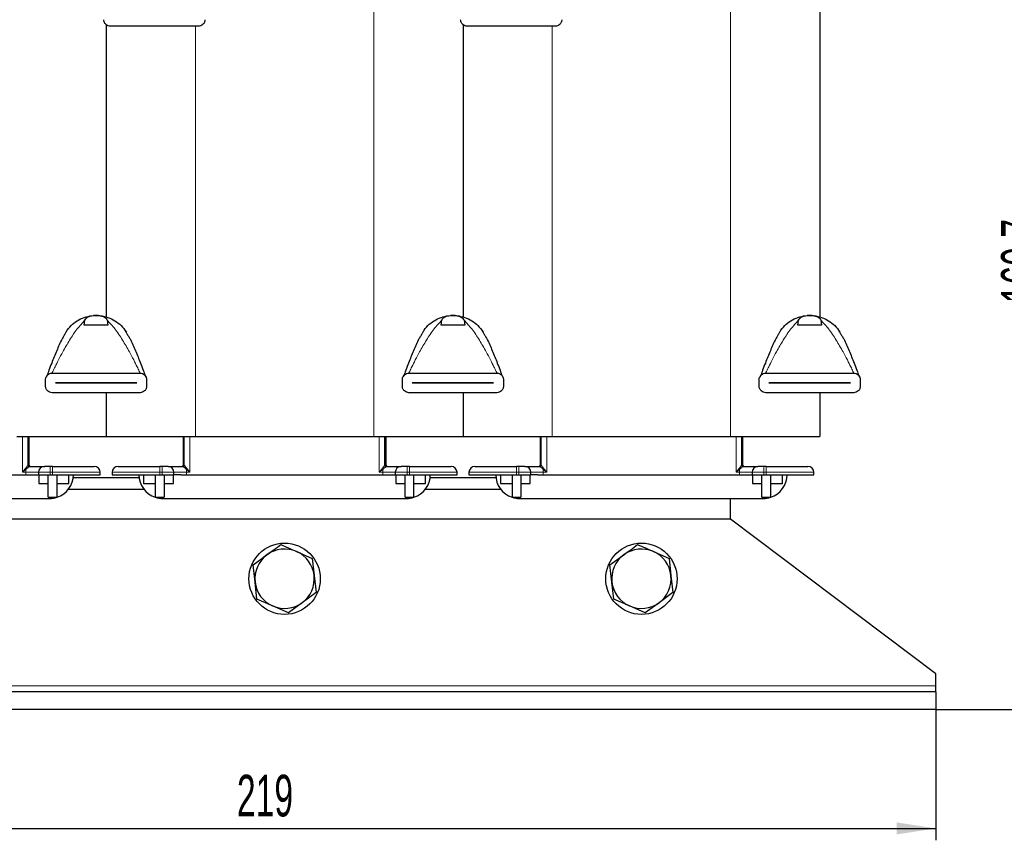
# Model space of a CAD drawing. Header units: millimetres. Extents: x 5 to 418, y 2 to 292.
# Tile 6 of 20: x 75 to 157, y 168 to 237. Entities that reach past the tile are written whole.
import ezdxf

# ---------------------------------------------------------------- set-up
doc = ezdxf.new("R2010")
doc.units = ezdxf.units.MM
doc.layers.add('SLD-0', color=7, linetype='Continuous')
doc.styles.add('SLDTEXTSTYLE0', font='TXT', dxfattribs={"width": 0.605})
doc.dimstyles.new('SLDDIMSTYLE0', dxfattribs={"dimtxt": 3.5, "dimasz": 3.302, "dimexe": 0, "dimexo": 0.0625, "dimgap": 0.875, "dimtad": 1, "dimlfac": 2, "dimrnd": 1e-09, "dimzin": 12, "dimdsep": 46, "dimtxsty": 'SLDTEXTSTYLE0', "dimsah": 1, "dimcen": 0.09, "dimadec": 0, "dimazin": 3, "dimtfac": 1, "dimtofl": 0, "dimtmove": 0, "dimatfit": 3, "dimfxl": 1, "dimfrac": 2, "dimtolj": 1, "dimtzin": 12, "dimarcsym": 0})

# ---------------------------------------------------------------- blocks, each defined once
blk = doc.blocks.new('_D')
at = {"layer": 'SLD-0'}
for p, q in [((42.143, 179.346), (42.143, 168.346)), ((151.643, 179.346), (151.643, 168.346)), ((42.143, 169.346), (151.643, 169.346))]:
    blk.add_line(p, q, dxfattribs=at)
for points in [[(42.143, 169.346), (45.445, 168.838), (45.445, 169.854)], [(151.643, 169.346), (148.341, 169.854), (148.341, 168.838)]]:
    blk.add_solid(points, dxfattribs=at)
at = {"layer": 'SLD-0', "insert": (92.883, 173.857), "char_height": 3.5, "attachment_point": 1, "style": 'SLDTEXTSTYLE0'}
blk.add_mtext('219', dxfattribs=at)
blk = doc.blocks.new('_D_1')
at = {"layer": 'SLD-0'}
for p, q in [((134.393, 259.696), (162.643, 259.696)), ((161.643, 179.346), (161.643, 259.696)), ((151.643, 179.346), (162.643, 179.346))]:
    blk.add_line(p, q, dxfattribs=at)
for points in [[(161.643, 259.696), (161.135, 256.394), (162.151, 256.394)], [(161.643, 179.346), (162.151, 182.648), (161.135, 182.648)]]:
    blk.add_solid(points, dxfattribs=at)
at = {"layer": 'SLD-0', "insert": (157.132, 213.505), "char_height": 3.5, "attachment_point": 1, "rotation": 90, "style": 'SLDTEXTSTYLE0'}
blk.add_mtext('160,7', dxfattribs=at)

msp = doc.modelspace()

# ---------------------------------------------------------------- linework, layer by layer
at = {"color": 7, "linetype": 'Continuous', "lineweight": 18}
for p, q in [((104.3933, 242.322), (104.3933, 202.322)), ((134.3933, 242.322), (134.3933, 202.322)), ((89.3933, 236.8142), (89.3933, 202.322)), ((119.3933, 236.8142), (119.3933, 202.322)), ((78.6162, 211.2579), (78.3447, 210.7882)), ((83.4703, 211.2579), (83.7491, 210.7756)), ((108.6162, 211.2579), (108.3447, 210.7882)), ((113.4703, 211.2579), (113.7419, 210.7882)), ((138.6162, 211.2579), (138.3447, 210.7882)), ((143.4703, 211.2579), (143.7491, 210.7756)), ((74.8489, 199.2957), (74.8489, 202.322)), ((88.9377, 199.2957), (88.9377, 202.322)), ((104.8489, 199.2957), (104.8489, 202.322)), ((118.9377, 199.2957), (118.9377, 202.322)), ((134.8489, 199.2957), (134.8489, 202.322)), ((74.8489, 199.2957), (75.0942, 199.5936)), ((75.1437, 199.544), (74.8489, 199.2957)), ((75.3264, 199.8957), (75.3265, 199.8957)), ((75.3265, 199.8957), (75.4183, 199.8957)), ((75.4265, 199.7957), (75.4266, 199.7957)), ((77.1933, 199.2957), (77.1933, 199.7957)), ((77.3933, 199.7957), (77.3933, 199.2957)), ((86.3933, 199.2957), (86.3933, 199.7957)), ((86.5933, 199.7957), (86.5933, 199.2957)), ((88.36, 199.7957), (88.3601, 199.7957)), ((88.3683, 199.8957), (88.4601, 199.8957)), ((88.4601, 199.8957), (88.4602, 199.8957)), ((88.6428, 199.544), (88.9377, 199.2957)), ((88.6924, 199.5936), (88.9377, 199.2957)), ((104.8489, 199.2957), (105.0942, 199.5936)), ((105.1437, 199.544), (104.8489, 199.2957)), ((105.3264, 199.8957), (105.3265, 199.8957)), ((105.3265, 199.8957), (105.4183, 199.8957)), ((105.4265, 199.7957), (105.4266, 199.7957)), ((107.1933, 199.2957), (107.1933, 199.7957)), ((107.3933, 199.7957), (107.3933, 199.2957)), ((116.3933, 199.2957), (116.3933, 199.7957)), ((116.5933, 199.7957), (116.5933, 199.2957)), ((118.36, 199.7957), (118.3601, 199.7957)), ((118.3683, 199.8957), (118.4601, 199.8957)), ((118.4601, 199.8957), (118.4602, 199.8957)), ((118.6428, 199.544), (118.9377, 199.2957)), ((118.6924, 199.5936), (118.9377, 199.2957)), ((134.8489, 199.2957), (135.0942, 199.5936)), ((135.1437, 199.544), (134.8489, 199.2957)), ((135.3264, 199.8957), (135.3265, 199.8957)), ((135.3265, 199.8957), (135.4183, 199.8957)), ((135.4265, 199.7957), (135.4266, 199.7957)), ((137.1933, 199.2957), (137.1933, 199.7957)), ((137.3933, 199.7957), (137.3933, 199.2957)), ((75.1468, 199.2957), (74.8489, 199.2957)), ((75.1468, 199.2957), (76.1933, 199.2957)), ((75.1468, 199.0957), (75.1468, 199.2957)), ((77.1933, 199.2957), (76.1933, 199.2957)), ((77.1933, 199.2957), (77.3933, 199.2957)), ((77.1933, 199.0957), (77.1933, 199.2957)), ((81.3933, 199.2957), (77.3933, 199.2957)), ((77.3933, 199.2957), (77.3933, 199.0957)), ((82.3933, 199.2957), (86.3933, 199.2957)), ((86.3933, 199.2957), (86.5933, 199.2957)), ((86.3933, 199.0957), (86.3933, 199.2957)), ((87.5933, 199.2957), (86.5933, 199.2957)), ((86.5933, 199.2957), (86.5933, 199.0957)), ((87.5933, 199.2957), (88.6398, 199.2957)), ((88.6398, 199.2957), (88.6398, 199.0957)), ((88.9377, 199.2957), (88.6398, 199.2957)), ((105.1468, 199.2957), (104.8489, 199.2957)), ((105.1468, 199.2957), (106.1933, 199.2957)), ((105.1468, 199.0957), (105.1468, 199.2957)), ((107.1933, 199.2957), (106.1933, 199.2957)), ((107.1933, 199.2957), (107.3933, 199.2957)), ((107.1933, 199.0957), (107.1933, 199.2957)), ((111.3933, 199.2957), (107.3933, 199.2957)), ((107.3933, 199.2957), (107.3933, 199.0957)), ((112.3933, 199.2957), (116.3933, 199.2957)), ((116.3933, 199.2957), (116.5933, 199.2957)), ((116.3933, 199.0957), (116.3933, 199.2957)), ((117.5933, 199.2957), (116.5933, 199.2957)), ((116.5933, 199.2957), (116.5933, 199.0957)), ((117.5933, 199.2957), (118.6398, 199.2957)), ((118.6398, 199.2957), (118.6398, 199.0957)), ((118.9377, 199.2957), (118.6398, 199.2957)), ((135.1468, 199.2957), (134.8489, 199.2957)), ((135.1468, 199.2957), (136.1933, 199.2957)), ((135.1468, 199.0957), (135.1468, 199.2957)), ((137.1933, 199.2957), (136.1933, 199.2957)), ((137.1933, 199.2957), (137.3933, 199.2957)), ((137.1933, 199.0957), (137.1933, 199.2957)), ((141.3933, 199.2957), (137.3933, 199.2957)), ((137.3933, 199.2957), (137.3933, 199.0957)), ((151.6433, 181.3457), (42.1433, 181.3457))]:
    msp.add_line(p, q, dxfattribs=at)
at = {"color": 7, "linetype": 'Continuous', "lineweight": 25}
for p, q in [((141.8933, 242.322), (141.8933, 212.37)), ((81.8933, 236.9469), (81.8933, 212.37)), ((89.6433, 236.8142), (82.2433, 236.8142)), ((111.8933, 236.9469), (111.8933, 212.37)), ((119.6433, 236.8142), (112.2433, 236.8142)), ((80.0433, 211.6726), (80.1068, 212.0853)), ((80.8298, 212.4865), (81.0433, 212.4945)), ((81.0433, 212.4945), (81.2568, 212.4865)), ((81.9798, 212.0853), (82.0433, 211.6726)), ((110.0433, 211.6726), (110.1068, 212.0853)), ((110.8298, 212.4865), (111.0433, 212.4945)), ((111.0433, 212.4945), (111.2568, 212.4865)), ((111.9798, 212.0853), (112.0433, 211.6726)), ((140.0433, 211.6726), (140.1068, 212.0853)), ((140.8298, 212.4865), (141.0433, 212.4945)), ((141.0433, 212.4945), (141.2568, 212.4865)), ((141.9798, 212.0853), (142.0433, 211.6726)), ((82.0433, 211.6726), (80.0433, 211.6726)), ((83.4703, 211.2579), (83.5878, 211.0836)), ((112.0433, 211.6726), (110.0433, 211.6726)), ((113.4703, 211.2579), (113.5878, 211.0836)), ((142.0433, 211.6726), (140.0433, 211.6726)), ((143.4703, 211.2579), (143.5878, 211.0836)), ((76.7933, 206.5445), (76.7933, 207.0945)), ((77.3433, 207.6445), (84.7433, 207.6445)), ((85.2933, 207.0945), (85.2933, 206.5445)), ((106.7933, 206.5445), (106.7933, 207.0945)), ((107.3433, 207.6445), (114.7433, 207.6445)), ((115.2933, 207.0945), (115.2933, 206.5445)), ((136.7933, 206.5445), (136.7933, 207.0945)), ((137.3433, 207.6445), (144.7433, 207.6445)), ((145.2933, 207.0945), (145.2933, 206.5445)), ((84.4683, 206.822), (77.6183, 206.822)), ((77.6183, 206.822), (77.6183, 206.817)), ((77.6183, 206.817), (84.4683, 206.817)), ((84.4683, 206.817), (84.4683, 206.822)), ((114.4683, 206.822), (107.6183, 206.822)), ((107.6183, 206.822), (107.6183, 206.817)), ((107.6183, 206.817), (114.4683, 206.817)), ((114.4683, 206.817), (114.4683, 206.822)), ((144.4683, 206.822), (137.6183, 206.822)), ((137.6183, 206.822), (137.6183, 206.817)), ((137.6183, 206.817), (144.4683, 206.817)), ((144.4683, 206.817), (144.4683, 206.822)), ((84.7433, 205.9945), (77.3433, 205.9945)), ((81.8933, 205.9945), (81.8933, 202.322)), ((114.7433, 205.9945), (107.3433, 205.9945)), ((111.8933, 205.9945), (111.8933, 202.322)), ((144.7433, 205.9945), (137.3433, 205.9945)), ((141.8933, 205.9945), (141.8933, 202.322)), ((74.3933, 202.322), (81.8933, 202.322)), ((75.3264, 199.8957), (75.3264, 202.322)), ((75.4183, 199.8957), (75.4183, 202.322)), ((81.8933, 202.322), (89.3933, 202.322)), ((88.3683, 202.322), (88.3683, 199.8957)), ((88.4602, 199.8957), (88.4602, 202.322)), ((89.3933, 202.322), (104.3933, 202.322)), ((104.3933, 202.322), (111.8933, 202.322)), ((105.3264, 199.8957), (105.3264, 202.322)), ((105.4183, 199.8957), (105.4183, 202.322)), ((111.8933, 202.322), (119.3933, 202.322)), ((118.3683, 202.322), (118.3683, 199.8957)), ((118.4602, 199.8957), (118.4602, 202.322)), ((119.3933, 202.322), (134.3933, 202.322)), ((134.3933, 202.322), (141.8933, 202.322)), ((135.3264, 199.8957), (135.3264, 202.322)), ((135.4183, 199.8957), (135.4183, 202.322)), ((77.1933, 199.7957), (76.6933, 199.7957)), ((77.3933, 199.7957), (77.1933, 199.7957)), ((86.5933, 199.7957), (86.3933, 199.7957)), ((87.0933, 199.7957), (86.5933, 199.7957)), ((107.1933, 199.7957), (106.6933, 199.7957)), ((107.3933, 199.7957), (107.1933, 199.7957)), ((116.5933, 199.7957), (116.3933, 199.7957)), ((117.0933, 199.7957), (116.5933, 199.7957)), ((137.1933, 199.7957), (136.6933, 199.7957)), ((137.3933, 199.7957), (137.1933, 199.7957)), ((72.8515, 199.0957), (75.6145, 199.0957)), ((75.6145, 199.0957), (76.1933, 199.0957)), ((76.1933, 199.2957), (76.1933, 199.0957)), ((76.1933, 199.0957), (77.1933, 199.0957)), ((76.2433, 199.0957), (76.2433, 198.3457)), ((77.0183, 197.1957), (77.0183, 199.0957)), ((77.1933, 199.0957), (77.3933, 199.0957)), ((77.3933, 199.0957), (81.3933, 199.0957)), ((77.7683, 197.1957), (77.7683, 199.0957)), ((78.7433, 198.3457), (78.7433, 199.0957)), ((84.659, 198.8457), (79.1276, 198.8457)), ((81.3933, 199.0957), (81.3933, 199.2957)), ((82.3933, 199.2957), (82.3933, 199.0957)), ((82.3933, 199.0957), (86.3933, 199.0957)), ((85.0433, 199.0957), (85.0433, 198.3457)), ((86.0183, 199.0957), (86.0183, 197.1957)), ((86.3933, 199.0957), (86.5933, 199.0957)), ((86.5933, 199.0957), (87.5933, 199.0957)), ((86.7683, 199.0957), (86.7683, 197.1957)), ((87.5433, 198.3457), (87.5433, 199.0957)), ((87.5933, 199.0957), (87.5933, 199.2957)), ((88.1721, 199.0957), (87.5933, 199.0957)), ((88.1721, 199.0957), (90.9351, 199.0957)), ((90.9351, 199.0957), (102.8515, 199.0957)), ((102.8515, 199.0957), (105.6145, 199.0957)), ((105.6145, 199.0957), (106.1933, 199.0957)), ((106.1933, 199.2957), (106.1933, 199.0957)), ((106.1933, 199.0957), (107.1933, 199.0957)), ((106.2433, 199.0957), (106.2433, 198.3457)), ((107.0183, 197.1957), (107.0183, 199.0957)), ((107.1933, 199.0957), (107.3933, 199.0957)), ((107.3933, 199.0957), (111.3933, 199.0957)), ((107.7683, 197.1957), (107.7683, 199.0957)), ((108.7433, 198.3457), (108.7433, 199.0957)), ((114.659, 198.8457), (109.1276, 198.8457)), ((111.3933, 199.0957), (111.3933, 199.2957)), ((112.3933, 199.2957), (112.3933, 199.0957)), ((112.3933, 199.0957), (116.3933, 199.0957)), ((115.0433, 199.0957), (115.0433, 198.3457)), ((116.0183, 199.0957), (116.0183, 197.1957)), ((116.3933, 199.0957), (116.5933, 199.0957)), ((116.5933, 199.0957), (117.5933, 199.0957)), ((116.7683, 199.0957), (116.7683, 197.1957)), ((117.5433, 198.3457), (117.5433, 199.0957)), ((117.5933, 199.0957), (117.5933, 199.2957)), ((118.1721, 199.0957), (117.5933, 199.0957)), ((118.1721, 199.0957), (120.9351, 199.0957)), ((120.9351, 199.0957), (132.8515, 199.0957)), ((132.8515, 199.0957), (135.6145, 199.0957)), ((135.6145, 199.0957), (136.1933, 199.0957)), ((136.1933, 199.2957), (136.1933, 199.0957)), ((136.1933, 199.0957), (137.1933, 199.0957)), ((136.2433, 199.0957), (136.2433, 198.3457)), ((137.0183, 197.1957), (137.0183, 199.0957)), ((137.1933, 199.0957), (137.3933, 199.0957)), ((137.3933, 199.0957), (141.3933, 199.0957)), ((137.7683, 197.1957), (137.7683, 199.0957)), ((138.7433, 198.3457), (138.7433, 199.0957)), ((141.3933, 199.0957), (141.3933, 199.2957)), ((76.2433, 198.3457), (77.0183, 198.3457)), ((77.7683, 198.3457), (78.7433, 198.3457)), ((85.0433, 198.3457), (86.0183, 198.3457)), ((86.7683, 198.3457), (87.5433, 198.3457)), ((106.2433, 198.3457), (107.0183, 198.3457)), ((107.7683, 198.3457), (108.7433, 198.3457)), ((115.0433, 198.3457), (116.0183, 198.3457)), ((116.7683, 198.3457), (117.5433, 198.3457)), ((136.2433, 198.3457), (137.0183, 198.3457)), ((137.7683, 198.3457), (138.7433, 198.3457)), ((56.6433, 197.0957), (77.1433, 197.0957)), ((77.0183, 197.1957), (77.7678, 197.1957)), ((77.7678, 197.1957), (77.7683, 197.1957)), ((85.082, 197.8457), (78.7045, 197.8457)), ((86.0188, 197.1957), (86.0183, 197.1959)), ((86.0188, 197.1957), (86.7683, 197.1957)), ((86.6433, 197.0957), (107.1433, 197.0957)), ((107.0183, 197.1957), (107.7678, 197.1957)), ((107.7678, 197.1957), (107.7683, 197.1957)), ((115.082, 197.8457), (108.7045, 197.8457)), ((116.0188, 197.1957), (116.0183, 197.1959)), ((116.0188, 197.1957), (116.7683, 197.1957)), ((116.6433, 197.0957), (137.1433, 197.0957)), ((134.3933, 195.3457), (134.3933, 197.0957)), ((137.0183, 197.1957), (137.7678, 197.1957)), ((137.7678, 197.1957), (137.7683, 197.1957)), ((134.3933, 195.3457), (59.3933, 195.3457)), ((151.6433, 182.3457), (134.3933, 195.3457)), ((94.2495, 191.5049), (95.4124, 192.3599)), ((97.8972, 192.6353), (99.2191, 192.0557)), ((99.2191, 192.0557), (99.3781, 190.6212)), ((124.2495, 191.5049), (125.4124, 192.3599)), ((127.8972, 192.6353), (129.2191, 192.0557)), ((129.2191, 192.0557), (129.3781, 190.6212)), ((94.4085, 190.0703), (94.2495, 191.5049)), ((124.4085, 190.0703), (124.2495, 191.5049)), ((99.3781, 190.6212), (99.5371, 189.1866)), ((129.3781, 190.6212), (129.5371, 189.1866)), ((94.5675, 188.6357), (94.4085, 190.0703)), ((124.5675, 188.6357), (124.4085, 190.0703)), ((99.5371, 189.1866), (98.3742, 188.3316)), ((129.5371, 189.1866), (128.3742, 188.3316)), ((95.8894, 188.0562), (94.5675, 188.6357)), ((97.2113, 187.4766), (95.8894, 188.0562)), ((98.3742, 188.3316), (97.2113, 187.4766)), ((125.8894, 188.0562), (124.5675, 188.6357)), ((127.2113, 187.4766), (125.8894, 188.0562)), ((128.3742, 188.3316), (127.2113, 187.4766)), ((151.6433, 181.3457), (151.6433, 182.3457)), ((151.6433, 180.8457), (151.6433, 181.3457)), ((151.6433, 180.8457), (42.1433, 180.8457)), ((151.6433, 180.8457), (151.6433, 179.3457)), ((151.6433, 179.3457), (42.1433, 179.3457))]:
    msp.add_line(p, q, dxfattribs=at)
for centre in [(96.8933, 190.3457), (126.8933, 190.3457)]:
    msp.add_circle(centre, 3, dxfattribs=at)
for centre, radius, start, end in [((81.0433, 209.4945), 3, 90, 93.6), ((81.0433, 209.4945), 3, 86.4, 90), ((111.0433, 209.4945), 3, 90, 93.6), ((111.0433, 209.4945), 3, 86.4, 90), ((141.0433, 209.4945), 3, 90, 93.6), ((141.0433, 209.4945), 3, 86.4, 90), ((75.5183, 199.8957), 0.1, 180, 270), ((76.6933, 199.2957), 0.5, 90, 180), ((80.8933, 199.2957), 0.5, 0, 90), ((82.8933, 199.2957), 0.5, 90, 180), ((87.0933, 199.2957), 0.5, 0, 90), ((88.2683, 199.8957), 0.1, 270, 0), ((105.5183, 199.8957), 0.1, 180, 270), ((106.6933, 199.2957), 0.5, 90, 180), ((110.8933, 199.2957), 0.5, 0, 90), ((112.8933, 199.2957), 0.5, 90, 180), ((117.0933, 199.2957), 0.5, 0, 90), ((118.2683, 199.8957), 0.1, 270, 0), ((135.5183, 199.8957), 0.1, 180, 270), ((136.6933, 199.2957), 0.5, 90, 180), ((140.8933, 199.2957), 0.5, 0, 90), ((77.1433, 199.0957), 2, 288.209957, 0), ((86.6433, 199.0957), 2, 180, 251.790043), ((107.1433, 199.0957), 2, 288.209957, 0), ((116.6433, 199.0957), 2, 180, 251.790043), ((137.1433, 199.0957), 2, 288.209957, 0), ((77.1433, 199.0957), 2, 270, 288.194872), ((86.6433, 199.0957), 2, 251.805128, 270), ((107.1433, 199.0957), 2, 270, 288.194872), ((116.6433, 199.0957), 2, 251.805128, 270), ((137.1433, 199.0957), 2, 270, 288.194872), ((96.8933, 190.3457), 2.5, 126.324776, 186.324776), ((96.8933, 190.3457), 2.5, 66.324776, 126.324776), ((96.8933, 190.3457), 2.5, 6.324776, 66.324776), ((126.8933, 190.3457), 2.5, 126.324776, 186.324776), ((126.8933, 190.3457), 2.5, 66.324776, 126.324776), ((126.8933, 190.3457), 2.5, 6.324776, 66.324776), ((96.8933, 190.3457), 2.5, 306.324776, 6.324776), ((126.8933, 190.3457), 2.5, 306.324776, 6.324776), ((96.8933, 190.3457), 2.5, 186.324776, 246.324776), ((126.8933, 190.3457), 2.5, 186.324776, 246.324776), ((96.8933, 190.3457), 2.5, 246.324776, 306.324776), ((126.8933, 190.3457), 2.5, 246.324776, 306.324776)]:
    msp.add_arc(centre, radius, start, end, dxfattribs=at)
at = {"color": 7, "linetype": 'Continuous', "lineweight": 18}
for centre, radius, start, end in [((75.2864, 199.7358), 0.2391, 216.4964, 233.359695), ((65.6341, 199.3024), 9.5127, 359.96016, 1.455278), ((75.4264, 199.8957), 0.1, 180.010971, 270.089428), ((75.4265, 199.8957), 0.1, 179.995918, 269.995918), ((88.3602, 199.8957), 0.1, 269.910572, 359.989029), ((88.3601, 199.8957), 0.1, 270.004081, 0.004082), ((98.1525, 199.3024), 9.5127, 178.544722, 180.03984), ((88.5002, 199.7358), 0.2391, 306.640305, 323.5036), ((105.2864, 199.7358), 0.2391, 216.4964, 233.359695), ((95.6341, 199.3024), 9.5127, 359.96016, 1.455278), ((105.4264, 199.8957), 0.1, 180.010971, 270.089428), ((105.4265, 199.8957), 0.1, 179.995918, 269.995918), ((118.3602, 199.8957), 0.1, 269.910572, 359.989029), ((118.3601, 199.8957), 0.1, 270.004081, 0.004082), ((128.1525, 199.3024), 9.5127, 178.544722, 180.03984), ((118.5002, 199.7358), 0.2391, 306.640305, 323.5036), ((135.2864, 199.7358), 0.2391, 216.4964, 233.359695), ((125.6341, 199.3024), 9.5127, 359.96016, 1.455278), ((135.4264, 199.8957), 0.1, 180.010971, 270.089428), ((135.4265, 199.8957), 0.1, 179.995918, 269.995918)]:
    msp.add_arc(centre, radius, start, end, dxfattribs=at)
at = {"color": 7, "linetype": 'Continuous', "lineweight": 25}
for points, knots in [([(82.2433, 236.8142), (82.1748, 236.8216), (82.0375, 236.8365), (81.8859, 236.9357), (81.7911, 237.0446), (81.7364, 237.142), (81.7002, 237.2492), (81.6956, 237.3263), (81.6933, 237.3642)], [0, 0, 0, 0, 0.2502486, 0.5017833, 0.6320823, 0.7507304, 0.8775881, 1, 1, 1, 1]), ([(90.1933, 237.3642), (90.191, 237.3263), (90.1864, 237.2492), (90.1502, 237.142), (90.0955, 237.0446), (90.0007, 236.9357), (89.8491, 236.8365), (89.7118, 236.8216), (89.6433, 236.8142)], [0, 0, 0, 0, 0.1223999, 0.2492695, 0.367892, 0.4982166, 0.7497514, 1, 1, 1, 1]), ([(112.2433, 236.8142), (112.1748, 236.8216), (112.0375, 236.8365), (111.8859, 236.9357), (111.7911, 237.0446), (111.7364, 237.142), (111.7002, 237.2492), (111.6956, 237.3263), (111.6933, 237.3642)], [0, 0, 0, 0, 0.2502486, 0.5017833, 0.6320823, 0.7507304, 0.8775881, 1, 1, 1, 1]), ([(120.1933, 237.3642), (120.191, 237.3263), (120.1864, 237.2492), (120.1502, 237.142), (120.0955, 237.0446), (120.0007, 236.9357), (119.8491, 236.8365), (119.7118, 236.8216), (119.6433, 236.8142)], [0, 0, 0, 0, 0.1223999, 0.2492695, 0.367892, 0.4982166, 0.7497514, 1, 1, 1, 1]), ([(80.1068, 212.0853), (80.1366, 212.1415), (80.1954, 212.2522), (80.3537, 212.373), (80.565, 212.4555), (80.7393, 212.4759), (80.8298, 212.4865)], [0, 0, 0, 0, 0.253078, 0.4996932, 0.7400994, 1, 1, 1, 1]), ([(80.8549, 212.4886), (80.8502, 212.4883), (80.8419, 212.4877), (80.8335, 212.4868), (80.8298, 212.4865)], [0, 0, 0, 0, 0.5592028, 1, 1, 1, 1]), ([(81.2317, 212.4886), (81.2363, 212.4883), (81.2447, 212.4877), (81.2531, 212.4868), (81.2568, 212.4865)], [0, 0, 0, 0, 0.5592028, 1, 1, 1, 1]), ([(81.2568, 212.4865), (81.3537, 212.4748), (81.5407, 212.4521), (81.7515, 212.3618), (81.8988, 212.2398), (81.9526, 212.1372), (81.9798, 212.0853)], [0, 0, 0, 0, 0.2786045, 0.5376715, 0.7661123, 1, 1, 1, 1]), ([(110.1068, 212.0853), (110.1366, 212.1415), (110.1954, 212.2522), (110.3537, 212.373), (110.565, 212.4555), (110.7393, 212.4759), (110.8298, 212.4865)], [0, 0, 0, 0, 0.253078, 0.4996932, 0.7400994, 1, 1, 1, 1]), ([(110.8549, 212.4886), (110.8502, 212.4883), (110.8419, 212.4877), (110.8335, 212.4868), (110.8298, 212.4865)], [0, 0, 0, 0, 0.5592028, 1, 1, 1, 1]), ([(111.2317, 212.4886), (111.2363, 212.4883), (111.2447, 212.4877), (111.2531, 212.4868), (111.2568, 212.4865)], [0, 0, 0, 0, 0.5592028, 1, 1, 1, 1]), ([(111.2568, 212.4865), (111.3537, 212.4748), (111.5407, 212.4521), (111.7515, 212.3618), (111.8988, 212.2398), (111.9526, 212.1372), (111.9798, 212.0853)], [0, 0, 0, 0, 0.2786045, 0.5376715, 0.7661123, 1, 1, 1, 1]), ([(140.1068, 212.0853), (140.1366, 212.1415), (140.1954, 212.2522), (140.3537, 212.373), (140.565, 212.4555), (140.7393, 212.4759), (140.8298, 212.4865)], [0, 0, 0, 0, 0.253078, 0.4996932, 0.7400994, 1, 1, 1, 1]), ([(140.8549, 212.4886), (140.8502, 212.4883), (140.8419, 212.4877), (140.8335, 212.4868), (140.8298, 212.4865)], [0, 0, 0, 0, 0.5592028, 1, 1, 1, 1]), ([(141.2317, 212.4886), (141.2363, 212.4883), (141.2447, 212.4877), (141.2531, 212.4868), (141.2568, 212.4865)], [0, 0, 0, 0, 0.5592028, 1, 1, 1, 1]), ([(141.2568, 212.4865), (141.3537, 212.4748), (141.5407, 212.4521), (141.7515, 212.3618), (141.8988, 212.2398), (141.9526, 212.1372), (141.9798, 212.0853)], [0, 0, 0, 0, 0.2786045, 0.5376715, 0.7661123, 1, 1, 1, 1]), ([(78.3447, 210.7882), (78.2916, 210.6986), (78.0585, 210.3057), (77.7272, 209.51), (77.3595, 208.6194), (77.093, 207.9178), (76.9381, 207.499), (76.8794, 207.3353), (76.8658, 207.2974)], [0, 0, 0, 0, 0.0819218, 0.3592685, 0.6448367, 0.8154888, 0.9572374, 1, 1, 1, 1]), ([(83.7491, 210.7756), (83.7998, 210.6901), (84.0303, 210.3012), (84.3593, 209.5099), (84.7271, 208.6194), (84.9936, 207.9179), (85.1483, 207.4995), (85.2068, 207.3362), (85.2203, 207.2987)], [0, 0, 0, 0, 0.0784578, 0.3570003, 0.6437997, 0.8151876, 0.9575473, 1, 1, 1, 1]), ([(108.3447, 210.7882), (108.2916, 210.6986), (108.0585, 210.3057), (107.7272, 209.51), (107.3595, 208.6194), (107.093, 207.9178), (106.9381, 207.499), (106.8794, 207.3353), (106.8658, 207.2974)], [0, 0, 0, 0, 0.0819218, 0.3592685, 0.6448367, 0.8154888, 0.9572374, 1, 1, 1, 1]), ([(113.7419, 210.7882), (113.795, 210.6986), (114.0281, 210.3057), (114.3594, 209.51), (114.7271, 208.6194), (114.9936, 207.9179), (115.1483, 207.4995), (115.2068, 207.3362), (115.2203, 207.2987)], [0, 0, 0, 0, 0.0819621, 0.3594454, 0.6451543, 0.8158904, 0.9577088, 1, 1, 1, 1]), ([(138.3447, 210.7882), (138.2916, 210.6986), (138.0585, 210.3057), (137.7272, 209.51), (137.3595, 208.6194), (137.093, 207.9178), (136.9381, 207.499), (136.8794, 207.3353), (136.8658, 207.2974)], [0, 0, 0, 0, 0.0819218, 0.3592685, 0.6448367, 0.8154888, 0.9572374, 1, 1, 1, 1]), ([(143.7491, 210.7756), (143.7998, 210.6901), (144.0303, 210.3012), (144.3593, 209.5099), (144.7271, 208.6194), (144.9936, 207.9179), (145.1483, 207.4995), (145.2068, 207.3362), (145.2203, 207.2987)], [0, 0, 0, 0, 0.0784578, 0.3570003, 0.6437997, 0.8151876, 0.9575473, 1, 1, 1, 1]), ([(76.7933, 207.0945), (76.7956, 207.1324), (76.8002, 207.2095), (76.8364, 207.3167), (76.8911, 207.4141), (76.9859, 207.523), (77.1375, 207.6222), (77.2748, 207.6371), (77.3433, 207.6445)], [0, 0, 0, 0, 0.12239988, 0.24926949, 0.36789197, 0.49821661, 0.74975138, 1, 1, 1, 1]), ([(84.7433, 207.6445), (84.8118, 207.6371), (84.9491, 207.6222), (85.1006, 207.523), (85.1955, 207.4141), (85.2502, 207.3167), (85.2864, 207.2095), (85.291, 207.1324), (85.2933, 207.0945)], [0, 0, 0, 0, 0.2502486, 0.5017833, 0.6320823, 0.7507304, 0.8775881, 1, 1, 1, 1]), ([(106.7933, 207.0945), (106.7956, 207.1324), (106.8002, 207.2095), (106.8364, 207.3167), (106.8911, 207.4141), (106.9859, 207.523), (107.1375, 207.6222), (107.2748, 207.6371), (107.3433, 207.6445)], [0, 0, 0, 0, 0.1223999, 0.2492695, 0.367892, 0.4982166, 0.7497514, 1, 1, 1, 1]), ([(114.7433, 207.6445), (114.8118, 207.6371), (114.9491, 207.6222), (115.1006, 207.523), (115.1955, 207.4141), (115.2502, 207.3167), (115.2864, 207.2095), (115.291, 207.1324), (115.2933, 207.0945)], [0, 0, 0, 0, 0.2502486, 0.5017833, 0.6320823, 0.7507304, 0.8775881, 1, 1, 1, 1]), ([(136.7933, 207.0945), (136.7956, 207.1324), (136.8002, 207.2095), (136.8364, 207.3167), (136.8911, 207.4141), (136.9859, 207.523), (137.1375, 207.6222), (137.2748, 207.6371), (137.3433, 207.6445)], [0, 0, 0, 0, 0.1223999, 0.2492695, 0.367892, 0.4982166, 0.7497514, 1, 1, 1, 1]), ([(144.7433, 207.6445), (144.8118, 207.6371), (144.9491, 207.6222), (145.1006, 207.523), (145.1955, 207.4141), (145.2502, 207.3167), (145.2864, 207.2095), (145.291, 207.1324), (145.2933, 207.0945)], [0, 0, 0, 0, 0.2502486, 0.5017833, 0.6320823, 0.7507304, 0.8775881, 1, 1, 1, 1]), ([(77.3433, 205.9945), (77.2748, 206.0019), (77.1375, 206.0168), (76.9859, 206.116), (76.8911, 206.2249), (76.8364, 206.3223), (76.8002, 206.4295), (76.7956, 206.5066), (76.7933, 206.5445)], [0, 0, 0, 0, 0.25024858, 0.5017833, 0.63208233, 0.75073036, 0.87758813, 1, 1, 1, 1]), ([(85.2933, 206.5445), (85.291, 206.5066), (85.2864, 206.4295), (85.2502, 206.3223), (85.1955, 206.2249), (85.1007, 206.116), (84.9491, 206.0168), (84.8118, 206.0019), (84.7433, 205.9945)], [0, 0, 0, 0, 0.1223999, 0.2492695, 0.367892, 0.4982166, 0.7497514, 1, 1, 1, 1]), ([(107.3433, 205.9945), (107.2748, 206.0019), (107.1375, 206.0168), (106.9859, 206.116), (106.8911, 206.2249), (106.8364, 206.3223), (106.8002, 206.4295), (106.7956, 206.5066), (106.7933, 206.5445)], [0, 0, 0, 0, 0.25024858, 0.5017833, 0.63208233, 0.75073036, 0.87758813, 1, 1, 1, 1]), ([(115.2933, 206.5445), (115.291, 206.5066), (115.2864, 206.4295), (115.2502, 206.3223), (115.1955, 206.2249), (115.1007, 206.116), (114.9491, 206.0168), (114.8118, 206.0019), (114.7433, 205.9945)], [0, 0, 0, 0, 0.1223999, 0.2492695, 0.367892, 0.4982166, 0.7497514, 1, 1, 1, 1]), ([(137.3433, 205.9945), (137.2748, 206.0019), (137.1375, 206.0168), (136.9859, 206.116), (136.8911, 206.2249), (136.8364, 206.3223), (136.8002, 206.4295), (136.7956, 206.5066), (136.7933, 206.5445)], [0, 0, 0, 0, 0.2502486, 0.5017833, 0.6320823, 0.7507304, 0.8775881, 1, 1, 1, 1]), ([(145.2933, 206.5445), (145.291, 206.5066), (145.2864, 206.4295), (145.2502, 206.3223), (145.1955, 206.2249), (145.1007, 206.116), (144.9491, 206.0168), (144.8118, 206.0019), (144.7433, 205.9945)], [0, 0, 0, 0, 0.12239988, 0.24926949, 0.36789197, 0.49821661, 0.74975138, 1, 1, 1, 1]), ([(75.0942, 199.5936), (75.1487, 199.6661), (75.232, 199.777), (75.2995, 199.8637), (75.3223, 199.8911), (75.325, 199.8942), (75.3264, 199.8957)], [0, 0, 0, 0, 0.4974267, 0.7604015, 0.8817273, 1, 1, 1, 1]), ([(75.4266, 199.7957), (75.4255, 199.7943), (75.4233, 199.7915), (75.3971, 199.7673), (75.3173, 199.6925), (75.2131, 199.6033), (75.1437, 199.544)], [0, 0, 0, 0, 0.1284967, 0.2531927, 0.5030543, 1, 1, 1, 1]), ([(75.4265, 199.7957), (75.593, 199.7957), (75.9371, 199.7957), (76.3564, 199.7957), (76.6409, 199.7957), (76.6762, 199.7957), (76.6933, 199.7957)], [0, 0, 0, 0, 0.2420163, 0.5, 0.7579837, 1, 1, 1, 1]), ([(77.3933, 199.7957), (77.8336, 199.7957), (78.5109, 199.7957), (79.3257, 199.7957), (79.8865, 199.7957), (80.3382, 199.7957), (80.7746, 199.7957), (80.8465, 199.7957), (80.8933, 199.7957)], [0, 0, 0, 0, 0.2394568, 0.3683607, 0.5, 0.6316393, 0.7605432, 1, 1, 1, 1]), ([(82.8933, 199.7957), (82.9401, 199.7957), (83.012, 199.7957), (83.4484, 199.7957), (83.9001, 199.7957), (84.4609, 199.7957), (85.2757, 199.7957), (85.953, 199.7957), (86.3933, 199.7957)], [0, 0, 0, 0, 0.2394568, 0.3683607, 0.5, 0.6316393, 0.7605432, 1, 1, 1, 1]), ([(87.0933, 199.7957), (87.1104, 199.7957), (87.1457, 199.7957), (87.4302, 199.7957), (87.8495, 199.7957), (88.1936, 199.7957), (88.3601, 199.7957)], [0, 0, 0, 0, 0.2420163, 0.5, 0.7579837, 1, 1, 1, 1]), ([(88.6428, 199.544), (88.5735, 199.6033), (88.4693, 199.6925), (88.3895, 199.7673), (88.3633, 199.7915), (88.3611, 199.7943), (88.36, 199.7957)], [0, 0, 0, 0, 0.4969446, 0.7467873, 0.8714881, 1, 1, 1, 1]), ([(88.4602, 199.8957), (88.4616, 199.8942), (88.4643, 199.8911), (88.487, 199.8636), (88.5361, 199.8017), (88.6091, 199.7011), (88.6646, 199.6295), (88.6924, 199.5936)], [0, 0, 0, 0, 0.118015, 0.239085, 0.5015283, 0.7503537, 1, 1, 1, 1]), ([(105.0942, 199.5936), (105.1487, 199.6661), (105.232, 199.777), (105.2995, 199.8637), (105.3223, 199.8911), (105.325, 199.8942), (105.3264, 199.8957)], [0, 0, 0, 0, 0.4974267, 0.7604015, 0.8817273, 1, 1, 1, 1]), ([(105.4266, 199.7957), (105.4255, 199.7943), (105.4233, 199.7915), (105.3971, 199.7673), (105.3173, 199.6925), (105.2131, 199.6033), (105.1437, 199.544)], [0, 0, 0, 0, 0.1284967, 0.2531927, 0.5030543, 1, 1, 1, 1]), ([(105.4265, 199.7957), (105.593, 199.7957), (105.9371, 199.7957), (106.3564, 199.7957), (106.6409, 199.7957), (106.6762, 199.7957), (106.6933, 199.7957)], [0, 0, 0, 0, 0.2420163, 0.5, 0.7579837, 1, 1, 1, 1]), ([(107.3933, 199.7957), (107.8336, 199.7957), (108.5109, 199.7957), (109.3257, 199.7957), (109.8865, 199.7957), (110.3382, 199.7957), (110.7746, 199.7957), (110.8465, 199.7957), (110.8933, 199.7957)], [0, 0, 0, 0, 0.2394568, 0.3683607, 0.5, 0.6316393, 0.7605432, 1, 1, 1, 1]), ([(112.8933, 199.7957), (112.9401, 199.7957), (113.012, 199.7957), (113.4484, 199.7957), (113.9001, 199.7957), (114.4609, 199.7957), (115.2757, 199.7957), (115.953, 199.7957), (116.3933, 199.7957)], [0, 0, 0, 0, 0.2394568, 0.3683607, 0.5, 0.6316393, 0.7605432, 1, 1, 1, 1]), ([(117.0933, 199.7957), (117.1104, 199.7957), (117.1457, 199.7957), (117.4302, 199.7957), (117.8495, 199.7957), (118.1936, 199.7957), (118.3601, 199.7957)], [0, 0, 0, 0, 0.2420163, 0.5, 0.7579837, 1, 1, 1, 1]), ([(118.6428, 199.544), (118.5735, 199.6033), (118.4693, 199.6925), (118.3895, 199.7673), (118.3633, 199.7915), (118.3611, 199.7943), (118.36, 199.7957)], [0, 0, 0, 0, 0.4969446, 0.7467873, 0.8714881, 1, 1, 1, 1]), ([(118.4602, 199.8957), (118.4616, 199.8942), (118.4643, 199.8911), (118.487, 199.8636), (118.5361, 199.8017), (118.6091, 199.7011), (118.6646, 199.6295), (118.6924, 199.5936)], [0, 0, 0, 0, 0.118015, 0.239085, 0.5015283, 0.7503537, 1, 1, 1, 1]), ([(135.0942, 199.5936), (135.1487, 199.6661), (135.232, 199.777), (135.2995, 199.8637), (135.3223, 199.8911), (135.325, 199.8942), (135.3264, 199.8957)], [0, 0, 0, 0, 0.4974267, 0.7604015, 0.8817273, 1, 1, 1, 1]), ([(135.4266, 199.7957), (135.4255, 199.7943), (135.4233, 199.7915), (135.3971, 199.7673), (135.3173, 199.6925), (135.2131, 199.6033), (135.1437, 199.544)], [0, 0, 0, 0, 0.1284967, 0.2531927, 0.5030543, 1, 1, 1, 1]), ([(135.4265, 199.7957), (135.593, 199.7957), (135.9371, 199.7957), (136.3564, 199.7957), (136.6409, 199.7957), (136.6762, 199.7957), (136.6933, 199.7957)], [0, 0, 0, 0, 0.2420163, 0.5, 0.7579837, 1, 1, 1, 1]), ([(137.3933, 199.7957), (137.8336, 199.7957), (138.5109, 199.7957), (139.3257, 199.7957), (139.8865, 199.7957), (140.3382, 199.7957), (140.7746, 199.7957), (140.8465, 199.7957), (140.8933, 199.7957)], [0, 0, 0, 0, 0.2394568, 0.3683607, 0.5, 0.6316393, 0.7605432, 1, 1, 1, 1]), ([(95.4124, 192.3599), (95.6072, 192.5032), (96.0013, 192.7929), (96.3826, 193.0732), (96.5753, 193.2149)], [0, 0, 0, 0, 0.4945107, 1, 1, 1, 1]), ([(96.5753, 193.2149), (96.79, 193.1208), (97.2233, 192.9308), (97.6712, 192.7344), (97.8972, 192.6353)], [0, 0, 0, 0, 0.495458, 1, 1, 1, 1]), ([(125.4124, 192.3599), (125.6072, 192.5032), (126.0013, 192.7929), (126.3826, 193.0732), (126.5753, 193.2149)], [0, 0, 0, 0, 0.4945107, 1, 1, 1, 1]), ([(126.5753, 193.2149), (126.79, 193.1208), (127.2233, 192.9308), (127.6712, 192.7344), (127.8972, 192.6353)], [0, 0, 0, 0, 0.495458, 1, 1, 1, 1])]:
    msp.add_open_spline(points, degree=3, knots=knots, dxfattribs=at)
at = {"color": 7, "linetype": 'Continuous', "lineweight": 18}
for points in [[(80.1068, 212.0853), (79.8845, 211.8488), (79.4136, 211.3475), (78.8127, 210.4199), (78.297, 209.5363), (77.8948, 208.7771), (77.6162, 208.222), (77.4469, 207.868), (77.3741, 207.7117), (77.3488, 207.6566), (77.345, 207.6483), (77.3433, 207.6445)], [(81.9798, 212.0853), (82.202, 211.8488), (82.673, 211.3475), (83.2739, 210.4199), (83.7896, 209.5363), (84.1918, 208.7771), (84.4704, 208.222), (84.6397, 207.868), (84.7125, 207.7117), (84.7378, 207.6566), (84.7416, 207.6483), (84.7433, 207.6445)], [(110.1068, 212.0853), (109.8845, 211.8488), (109.4136, 211.3475), (108.8127, 210.4199), (108.297, 209.5363), (107.8948, 208.7771), (107.6162, 208.222), (107.4469, 207.868), (107.3741, 207.7117), (107.3488, 207.6566), (107.345, 207.6483), (107.3433, 207.6445)], [(111.9798, 212.0853), (112.202, 211.8488), (112.673, 211.3475), (113.2739, 210.4199), (113.7896, 209.5363), (114.1918, 208.7771), (114.4704, 208.222), (114.6397, 207.868), (114.7125, 207.7117), (114.7378, 207.6566), (114.7416, 207.6483), (114.7433, 207.6445)], [(140.1068, 212.0853), (139.8845, 211.8488), (139.4136, 211.3475), (138.8127, 210.4199), (138.297, 209.5363), (137.8948, 208.7771), (137.6162, 208.222), (137.4469, 207.868), (137.3741, 207.7117), (137.3488, 207.6566), (137.345, 207.6483), (137.3433, 207.6445)], [(141.9798, 212.0853), (142.202, 211.8488), (142.673, 211.3475), (143.2739, 210.4199), (143.7896, 209.5363), (144.1918, 208.7771), (144.4704, 208.222), (144.6397, 207.868), (144.7125, 207.7117), (144.7378, 207.6566), (144.7416, 207.6483), (144.7433, 207.6445)]]:
    msp.add_open_spline(points, degree=3, knots=[0, 0, 0, 0, 0.1844868, 0.3908742, 0.5978344, 0.7394445, 0.8584639, 0.946036, 0.9673883, 0.9850509, 1, 1, 1, 1], dxfattribs=at)
at = {"color": 7, "linetype": 'Continuous', "lineweight": 25}
for points in [[(78.6162, 211.2579), (78.7568, 211.4277), (79.038, 211.7673), (79.5879, 212.1419), (80.1988, 212.4054), (80.6362, 212.4609), (80.8549, 212.4886)], [(81.2317, 212.4886), (81.4504, 212.4609), (81.8878, 212.4054), (82.4987, 212.1419), (83.0486, 211.7673), (83.3298, 211.4277), (83.4703, 211.2579)], [(108.6162, 211.2579), (108.7568, 211.4277), (109.038, 211.7673), (109.5879, 212.1419), (110.1988, 212.4054), (110.6362, 212.4609), (110.8549, 212.4886)], [(111.2317, 212.4886), (111.4504, 212.4609), (111.8878, 212.4054), (112.4987, 212.1419), (113.0486, 211.7673), (113.3298, 211.4277), (113.4703, 211.2579)], [(138.6162, 211.2579), (138.7568, 211.4277), (139.038, 211.7673), (139.5879, 212.1419), (140.1988, 212.4054), (140.6362, 212.4609), (140.8549, 212.4886)], [(141.2317, 212.4886), (141.4504, 212.4609), (141.8878, 212.4054), (142.4987, 212.1419), (143.0486, 211.7673), (143.3298, 211.4277), (143.4703, 211.2579)]]:
    msp.add_open_spline(points, degree=3, dxfattribs=at)

# ---------------------------------------------------------------- dimensions: what is measured, and where the dimension line sits
at = {"layer": 'SLD-0'}
dim = msp.add_linear_dim(base=(161.6433, 259.6957), p1=(151.6433, 179.3457), p2=(134.3933, 259.6957), angle=90, dimstyle='SLDDIMSTYLE0', dxfattribs=at)
dim.commit()
dim.dimension.update_dxf_attribs({"geometry": '_D_1', "text_midpoint": (161.6433, 219.5207), "dimtype": 160})
dim = msp.add_linear_dim(base=(151.6433, 169.3457), p1=(42.1433, 179.3457), p2=(151.6433, 179.3457), dimstyle='SLDDIMSTYLE0', dxfattribs=at)
dim.commit()
dim.dimension.update_dxf_attribs({"geometry": '_D', "text_midpoint": (96.8933, 169.3457), "dimtype": 160})

doc.saveas('drawing.dxf')
